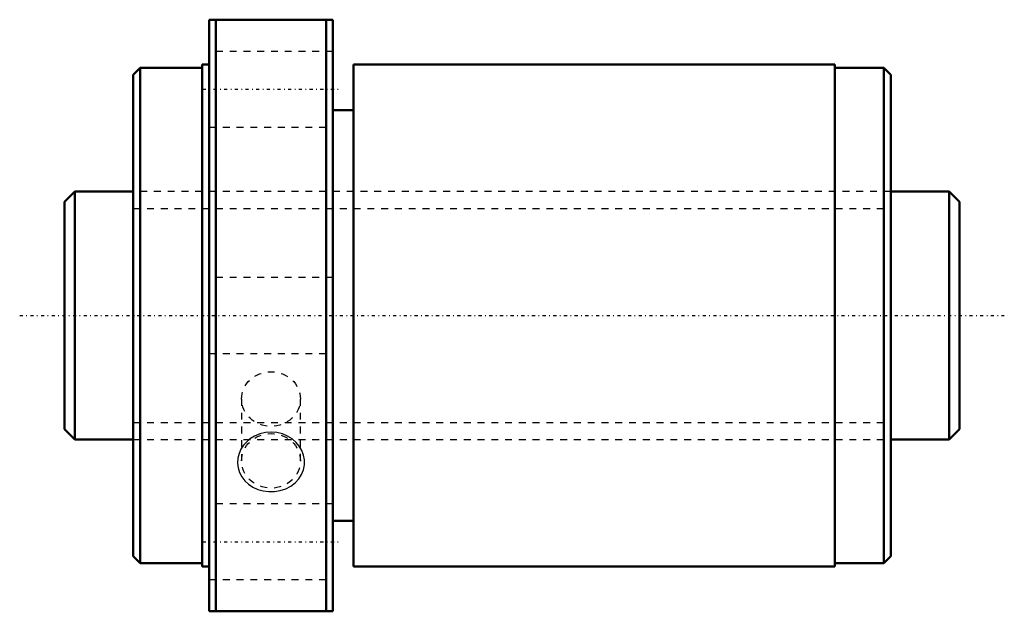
# Model space of a CAD drawing. Header units: millimetres. Extents: x -16 to 127, y -43 to 43.
import ezdxf

# ---------------------------------------------------------------- set-up
doc = ezdxf.new("R2010")
doc.units = ezdxf.units.MM
doc.linetypes.add('Center', pattern=[1.5, 0.45, -0.5, 0.05, -0.5])
doc.linetypes.add('Dashed', pattern=[2, 1, -1])
for name, color, linetype, lineweight in [('2d ConnectionPoints', 7, 'Continuous', 50), ('AM_0', 7, 'Continuous', 50), ('AM_5', 3, 'Continuous', 25), ('AM_7', 7, 'Center', 25), ('AM_9', 6, 'Dashed', 25)]:
    doc.layers.add(name, color=color, linetype=linetype, lineweight=lineweight)

# ---------------------------------------------------------------- blocks, each defined once
blk = doc.blocks.new('1_NRR000SBK3620_7_6Nut_0_in_SBK3620_7_6RRG0_130LC0_0000__4')
at = {"layer": 'AM_0'}
for p, q in [((11, 43), (29, 43)), ((11, 43), (11, -43)), ((12, 43), (12, -43)), ((28, 43), (28, -43)), ((29, 43), (29, -43)), ((1, 36), (0, 35)), ((1, 36), (1, -36)), ((10, 36), (1, 36)), ((10, 36.5), (10, -36.5)), ((11, 36.5), (10, 36.5)), ((32, 36.5), (32, -36.5)), ((101.9, 36.5), (32, 36.5)), ((101.9, 36.5), (101.9, -36.5)), ((109, 36), (101.9, 36)), ((110, 35), (109, 36)), ((109, 36), (109, -36)), ((0, 35), (0, -35)), ((110, 35), (110, -35)), ((32, 29.86), (29, 29.86)), ((29, -29.86), (32, -29.86)), ((0, -35), (1, -36)), ((109, -36), (110, -35)), ((1, -36), (10, -36)), ((10, -36.5), (11, -36.5)), ((32, -36.5), (101.9, -36.5)), ((101.9, -36), (109, -36)), ((29, -43), (11, -43))]:
    blk.add_line(p, q, dxfattribs=at)
at = {"layer": 'AM_7'}
for p, q in [((10.1, 32.88), (29.9, 32.88)), ((10.1, -32.88), (29.9, -32.88))]:
    blk.add_line(p, q, dxfattribs=at)
at = {"layer": 'AM_9'}
for p, q in [((29, 38.38), (11, 38.38)), ((11, 27.38), (29, 27.38)), ((110, 18), (0, 18)), ((29, 5.5), (11, 5.5)), ((11, -5.5), (29, -5.5)), ((15.72, -12.14), (15.72, -21.13)), ((24.28, -21.13), (24.28, -12.14)), ((0, -18), (110, -18)), ((29, -27.38), (11, -27.38)), ((11, -38.38), (29, -38.38))]:
    blk.add_line(p, q, dxfattribs=at)
blk.add_lwpolyline([(16.02, -18.85), (15.64, -19.42), (15.36, -20.04), (15.19, -20.74), (15.14, -21.46), (15.22, -22.15), (15.43, -22.82), (15.75, -23.45), (16.19, -24.01), (16.73, -24.52), (17.35, -24.94), (18.07, -25.27), (18.84, -25.49), (19.67, -25.6), (20.51, -25.59), (21.34, -25.45), (22.14, -25.19), (22.86, -24.81), (23.51, -24.32), (24.04, -23.74), (24.45, -23.1), (24.71, -22.42), (24.85, -21.7), (24.85, -20.99), (24.72, -20.29), (24.47, -19.63), (24.1, -19.01), (23.63, -18.44), (23.06, -17.94), (22.39, -17.53), (21.66, -17.22), (20.86, -17.02), (20.03, -16.95), (19.19, -17.01), (18.37, -17.21), (17.59, -17.54), (16.89, -17.98), (16.42, -18.39), (16.02, -18.85)], dxfattribs=at)
for centre in [(20, -12.14), (20, -21.13)]:
    blk.add_ellipse(centre, major_axis=(-4.28, 0), ratio=0.927184, dxfattribs=at)
blk = doc.blocks.new('2_NRR000SBK3620_7_60Shaft_0_in_SBK3620_7_6RRG0_130LC0_0000__4')
at = {"layer": 'AM_0'}
for p, q in [((-8.5, 18), (-10, 16.5)), ((-8.5, 18), (-8.5, -18)), ((0, 18), (-8.5, 18)), ((118.5, 18), (110, 18)), ((120, 16.5), (118.5, 18)), ((118.5, 18), (118.5, -18)), ((-10, 16.5), (-10, -16.5)), ((120, 16.5), (120, -16.5)), ((-10, -16.5), (-8.5, -18)), ((118.5, -18), (120, -16.5)), ((-8.5, -18), (0, -18)), ((110, -18), (118.5, -18))]:
    blk.add_line(p, q, dxfattribs=at)
at = {"layer": 'AM_5', "linetype": 'Dashed'}
for p, q in [((0, 15.5465), (110, 15.5465)), ((0, -15.5465), (110, -15.5465))]:
    blk.add_line(p, q, dxfattribs=at)
at = {"layer": 'AM_7'}
blk.add_line((-16.5, 0), (126.5, 0), dxfattribs=at)
at = {"layer": 'AM_9'}
for p, q in [((110, 18), (0, 18)), ((0, -18), (110, -18))]:
    blk.add_line(p, q, dxfattribs=at)

msp = doc.modelspace()

# ---------------------------------------------------------------- linework, layer by layer
at = {"layer": '2d ConnectionPoints'}
msp.add_point((0, 0), dxfattribs=at)

# ---------------------------------------------------------------- block references
for name in ['1_NRR000SBK3620_7_6Nut_0_in_SBK3620_7_6RRG0_130LC0_0000__4', '2_NRR000SBK3620_7_60Shaft_0_in_SBK3620_7_6RRG0_130LC0_0000__4']:
    msp.add_blockref(name, (0, 0))

doc.saveas('drawing.dxf')
